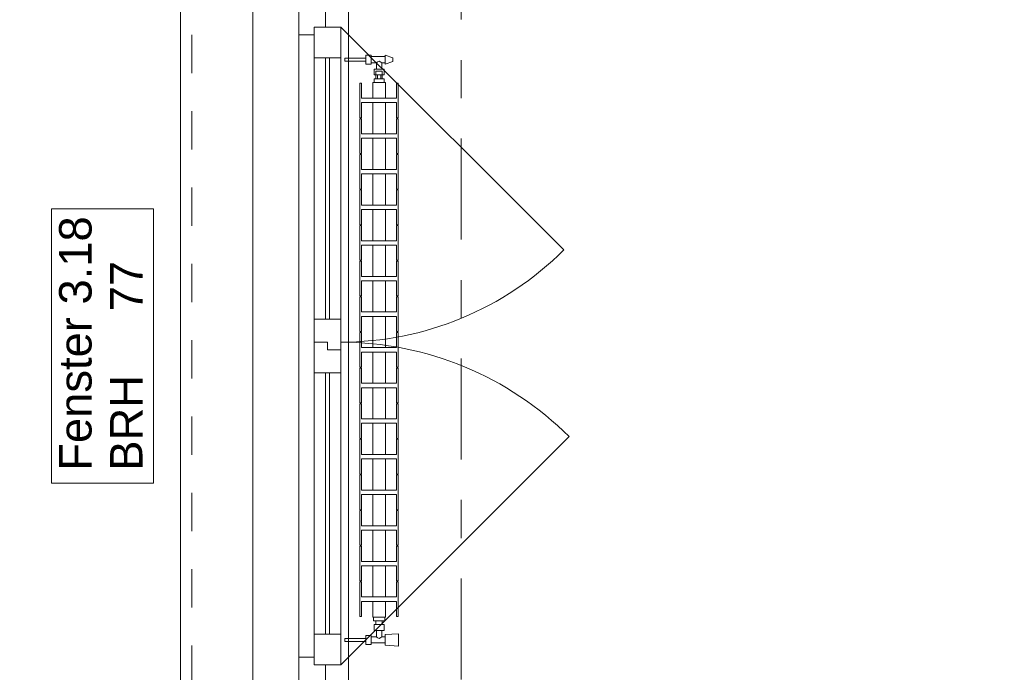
# Model space of a CAD drawing. Header units: metres. Extents: x -4 to 99, y -11 to 17.
# Tile 31 of 256: x -0.63 to 1.95, y 6.15 to 7.85. Entities that reach past the tile are written whole.
import ezdxf

# ---------------------------------------------------------------- set-up
doc = ezdxf.new("R2010")
doc.units = ezdxf.units.M
doc.header["$MEASUREMENT"] = 0
for name, pattern in [('Strichlinie doppelt', [0.546806, 0.264583, -0.105833, 0.070556, -0.105833]), ('Strichlinie eng', [0.115, 0.075, -0.04]), ('Wipeout_Contour', [1, 0, -1])]:
    doc.linetypes.add(name, pattern=pattern)
for name, color, linetype in [('152 - Bemaßung_ Beschriftung.Ausbau', 7, 'Continuous'), ('451 - Universal.Achsen Raster', 7, 'Continuous'), ('603 - Struktur.Bodenplatte_ Decke Roh', 7, 'Continuous'), ('604 - Struktur.Wand Aussen', 7, 'Continuous'), ('650 - Abdeckung.Fußboden Aufbau', 7, 'Continuous'), ('801 - HKLSE.Heizung_ Klima_ Lüftung', 7, 'Continuous')]:
    doc.layers.add(name, color=color, linetype=linetype)
doc.styles.add('ERSTELLTER_STIL_2', font='txt')
doc.dimstyles.new('ERSTELLTER_STIL__1', dxfattribs={"dimtxt": 0.1, "dimasz": 0.0532, "dimexe": 0.18, "dimexo": 0.0625, "dimgap": 0, "dimtad": 1, "dimzin": 0, "dimdsep": 46, "dimtxsty": 'ERSTELLTER_STIL_2', "dimblk": 'ARROWHEAD_2', "dimblk1": 'ARROWHEAD_2', "dimblk2": 'ARROWHEAD_2', "dimcen": 0.09, "dimse1": 1, "dimse2": 1, "dimclrd": 7, "dimclre": 7, "dimclrt": 7, "dimazin": 0, "dimtfac": 1, "dimtdec": 4, "dimtmove": 0, "dimatfit": 3, "dimfxl": 1, "dimtolj": 1, "dimtzin": 0, "dimarcsym": 0})

# ---------------------------------------------------------------- blocks, each defined once
blk = doc.blocks.new('*D360')
at = {"layer": '152 - Bemaßung_ Beschriftung.Ausbau', "color": 7, "linetype": 'Continuous', "lineweight": 5}
for p, q in [((-1.175, 7.895), (-1.175, 13.695)), ((-1.21, 7.9152), (-1.14, 7.8748)), ((-1.1225, 7.895), (-1.2275, 7.895)), ((-1.175, 6.105), (-1.175, 7.895)), ((-1.21, 6.1252), (-1.14, 6.0848)), ((-1.1225, 6.105), (-1.2275, 6.105))]:
    blk.add_line(p, q, dxfattribs=at)
at = {"layer": '152 - Bemaßung_ Beschriftung.Ausbau', "color": 7, "lineweight": 5, "char_height": 0.1, "attachment_point": 7, "rotation": 90, "style": 'ERSTELLTER_STIL_2'}
for s, insert in [('\\A1;{\\pql;\\fArial|b0|i0|c0|p38;1,79}', (-1.195, 6.867)), ('\\A1;{\\pql;\\fArial|b0|i0|c0|p38;2,01}', (-1.055, 6.867))]:
    blk.add_mtext(s, dxfattribs=dict(at, insert=insert))
blk = doc.blocks.new('ARROWHEAD_2')
at = {"color": 0, "linetype": 'Continuous', "lineweight": 0}
for p, q in [((-0.378, -0.655), (0.378, 0.655)), ((0, 0), (-1, 0))]:
    blk.add_line(p, q, dxfattribs=at)
blk = doc.blocks.new('*D366')
at = {"layer": '152 - Bemaßung_ Beschriftung.Ausbau', "color": 7, "linetype": 'Continuous', "lineweight": 5}
for p, q in [((-1.6225, 13.455), (-1.7275, 13.455)), ((-1.71, 13.4752), (-1.64, 13.4348)), ((-1.675, 0.245), (-1.675, 13.455)), ((-1.71, 0.2652), (-1.64, 0.2248)), ((-1.6225, 0.245), (-1.7275, 0.245)), ((-1.675, 0.005), (-1.675, 0.245))]:
    blk.add_line(p, q, dxfattribs=at)
at = {"layer": '152 - Bemaßung_ Beschriftung.Ausbau', "color": 7, "lineweight": 5, "insert": (-1.695, 6.679), "char_height": 0.1, "attachment_point": 7, "rotation": 90, "style": 'ERSTELLTER_STIL_2'}
blk.add_mtext('\\A1;{\\pql;\\fArial|b0|i0|c0|p38;13,21}', dxfattribs=at)
blk = doc.blocks.new('*D375')
at = {"layer": '152 - Bemaßung_ Beschriftung.Ausbau', "color": 7, "linetype": 'Continuous', "lineweight": 5}
for p, q in [((-2.21, 8.1202), (-2.14, 8.0798)), ((-2.1225, 8.1), (-2.2275, 8.1)), ((-2.175, 6), (-2.175, 8.1)), ((-2.21, 6.0202), (-2.14, 5.9798)), ((-2.1225, 6), (-2.2275, 6))]:
    blk.add_line(p, q, dxfattribs=at)
at = {"layer": '152 - Bemaßung_ Beschriftung.Ausbau', "color": 7, "lineweight": 5, "insert": (-2.195, 6.917), "char_height": 0.1, "attachment_point": 7, "rotation": 90, "style": 'ERSTELLTER_STIL_2'}
blk.add_mtext('\\A1;{\\pql;\\fArial|b0|i0|c0|p38;2,10}', dxfattribs=at)
blk = doc.blocks.new('*D382')
at = {"layer": '152 - Bemaßung_ Beschriftung.Ausbau', "color": 7, "linetype": 'Continuous', "lineweight": 5}
for p, q in [((-2.64, 13.8248), (-2.71, 13.8652)), ((-2.675, 13.845), (-2.675, 13.8792)), ((-2.6225, 13.845), (-2.7275, 13.845)), ((-2.675, -0.145), (-2.675, 13.845)), ((-2.71, -0.1248), (-2.64, -0.1652)), ((-2.6225, -0.145), (-2.7275, -0.145)), ((-2.675, -0.1792), (-2.675, -0.145))]:
    blk.add_line(p, q, dxfattribs=at)
at = {"layer": '152 - Bemaßung_ Beschriftung.Ausbau', "color": 7, "lineweight": 5, "insert": (-2.695, 6.679), "char_height": 0.1, "attachment_point": 7, "rotation": 90, "style": 'ERSTELLTER_STIL_2'}
blk.add_mtext('\\A1;{\\pql;\\fArial|b0|i0|c0|p38;13,99}', dxfattribs=at)

msp = doc.modelspace()

# ---------------------------------------------------------------- linework, layer by layer
at = {"layer": '451 - Universal.Achsen Raster', "color": 160, "linetype": 'Strichlinie doppelt', "lineweight": 9, "true_color": 0x3232ff}
msp.add_line((0.53, -10.585), (0.53, 16.355), dxfattribs=at)
at = {"layer": '603 - Struktur.Bodenplatte_ Decke Roh', "color": 7, "linetype": 'Continuous', "lineweight": 18, "flags": 128}
msp.add_lwpolyline([(47.48, 13.695), (14.78, 13.695), (14.78, 13), (14.84, 13), (14.84, 8.585), (13.03, 8.585), (13.03, 8.725), (11.41, 8.725), (11.41, 13), (11.48, 13), (11.48, 13.695), (-0.015, 13.695), (-0.015, 0.005)], dxfattribs=at)
at = {"layer": '604 - Struktur.Wand Aussen', "color": 7, "linetype": 'Continuous', "lineweight": 9}
msp.add_line((-0.205, 6.105), (-0.205, 7.895), dxfattribs=at)
at = {"layer": '604 - Struktur.Wand Aussen', "color": 7, "linetype": 'Continuous', "lineweight": 13}
for p, q in [((0.105, 7.895), (0.105, 7.815)), ((0.175, 7.835), (0.175, 7.895)), ((0.145, 7.815), (0.145, 7.835)), ((0.145, 7.835), (0.175, 7.835)), ((0.215, 7.835), (0.145, 7.835)), ((0.145, 7.835), (0.145, 7.755)), ((0.105, 7.815), (0.105, 6.185)), ((0.105, 7.815), (0.145, 7.815)), ((0.145, 7.755), (0.145, 7.07)), ((0.175, 7.755), (0.175, 7.07)), ((0.185, 7.07), (0.185, 7.755)), ((0.215, 7.07), (0.145, 7.07)), ((0.145, 7.07), (0.145, 7.01)), ((0.215, 6.99), (0.215, 7.07)), ((0.18, 7.01), (0.145, 7.01)), ((0.145, 7.01), (0.145, 6.93)), ((0.145, 7.01), (0.18, 7.01)), ((0.18, 6.99), (0.18, 7.01)), ((0.18, 7.01), (0.18, 6.99)), ((0.215, 6.99), (0.18, 6.99)), ((0.18, 6.99), (0.215, 6.99)), ((0.215, 6.93), (0.215, 6.99)), ((0.145, 6.93), (0.145, 6.245)), ((0.145, 6.93), (0.215, 6.93)), ((0.175, 6.93), (0.175, 6.245)), ((0.185, 6.245), (0.185, 6.93)), ((0.145, 6.245), (0.145, 6.165)), ((0.145, 6.185), (0.105, 6.185)), ((0.105, 6.185), (0.105, 6.105)), ((0.145, 6.165), (0.145, 6.185)), ((0.175, 6.165), (0.145, 6.165)), ((0.145, 6.165), (0.215, 6.165)), ((0.175, 6.105), (0.175, 6.165))]:
    msp.add_line(p, q, dxfattribs=at)
at = {"layer": '604 - Struktur.Wand Aussen', "color": 7, "linetype": 'Strichlinie eng', "lineweight": 9}
msp.add_line((-0.175, 6.115), (-0.175, 7.885), dxfattribs=at)
at = {"layer": '604 - Struktur.Wand Aussen', "color": 7, "linetype": 'Continuous', "lineweight": 9, "flags": 128}
msp.add_lwpolyline([(-0.275, 6.6406), (-0.275, 7.3594), (-0.4086, 7.3594), (-0.5421, 7.3594), (-0.5421, 6.6406), (-0.4086, 6.6406)], close=True, dxfattribs=at)
at = {"layer": '650 - Abdeckung.Fußboden Aufbau', "color": 7, "linetype": 'Continuous', "lineweight": 13, "flags": 128}
msp.add_lwpolyline([(0.235, 8.51), (0.69, 8.51), (0.69, 8.09), (0.235, 8.09), (0.235, 6.01), (0.69, 6.01), (0.69, 5.19), (0.285, 5.19), (0.285, 0.71), (0.69, 0.71), (0.69, 0.255), (3.97, 0.255), (3.97, 0.71), (4.29, 0.71), (4.29, 0.255), (7.57, 0.255), (7.57, 0.71), (7.665, 0.71), (7.665, 5.19), (7.57, 5.19), (7.57, 6.01), (7.66, 6.01), (7.66, 6.5), (7.81, 6.5)], dxfattribs=at)

# ---------------------------------------------------------------- texts
at = {"layer": '604 - Struktur.Wand Aussen', "color": 7, "lineweight": 9, "char_height": 0.085, "rotation": 90, "style": 'ERSTELLTER_STIL_2'}
for s, insert, attachment_point in [('\\A1;{\\pql;\\pt0,0.05;\\fArial|b0|i0|c0|p38;77\\fArial|b0|i0|c0|p38;\\A1{\\H.66x;\\S^  ;}\\fArial|b0|i0|c0|p38;\\fArial|b0|i0|c0|p38;\\A1{\\H.66x;\\S^  ;}}', (-0.3891, 7.0909), 1), ('\\A1;{\\pql;\\pt0;\\fArial|b0|i0|c0|p38;Fenster 3.18}', (-0.4363, 6.6732), 7), ('\\A1;{\\pql;\\pt0;\\fArial|b0|i0|c0|p38;}', (-0.4086, 7.2199), 1), ('\\A1;{\\pql;\\pt0;\\fArial|b0|i0|c0|p38;BRH}', (-0.3891, 6.6732), 1)]:
    msp.add_mtext(s, dxfattribs=dict(at, insert=insert, attachment_point=attachment_point))

# ---------------------------------------------------------------- dimensions: what is measured, and where the dimension line sits
at = {"layer": '152 - Bemaßung_ Beschriftung.Ausbau', "color": 7, "linetype": 'Continuous', "lineweight": 5}
for base, p1, p2, picture, middle in [((-2.675, 13.845), (-0.165, -0.145), (-0.165, 13.845), '*D382', (-2.745, 6.847)), ((-1.175, 7.895), (0.105, 6.105), (0.105, 7.895), '*D360', (-1.245, 6.9969))]:
    dim = msp.add_linear_dim(base=base, p1=p1, p2=p2, angle=90, dimstyle='ERSTELLTER_STIL__1', dxfattribs=at)
    dim.commit()
    dim.dimension.update_dxf_attribs({"geometry": picture, "text_midpoint": middle, "dimtype": 160, "text_rotation": 90})

# ---------------------------------------------------------------- next in the draw order: wipeouts: each hides what was drawn before it
at = {"color": 254, "linetype": 'Wipeout_Contour', "lineweight": 0, "ltscale": 1709.785695}
msp.add_wipeout([(0.2983, 6.29), (0.3317, 6.29), (0.3317, 6.3308), (0.3608, 6.3308), (0.3608, 6.2911), (0.365, 6.2911), (0.365, 6.3821), (0.3608, 6.3821), (0.3608, 6.3425), (0.3317, 6.3425), (0.3317, 6.4241), (0.3608, 6.4241), (0.3608, 6.3845), (0.365, 6.3845), (0.365, 6.4755), (0.3608, 6.4755), (0.3608, 6.4358), (0.3317, 6.4358), (0.3317, 6.5175), (0.3608, 6.5175), (0.3608, 6.4778), (0.365, 6.4778), (0.365, 6.5688), (0.3608, 6.5688), (0.3608, 6.5291), (0.3317, 6.5291), (0.3317, 6.6108), (0.3608, 6.6108), (0.3608, 6.5711), (0.365, 6.5711), (0.365, 6.6621), (0.3608, 6.6621), (0.3608, 6.6225), (0.3317, 6.6225), (0.3317, 6.7041), (0.3608, 6.7041), (0.3608, 6.6645), (0.365, 6.6645), (0.365, 6.7555), (0.3608, 6.7555), (0.3608, 6.7158), (0.3317, 6.7158), (0.3317, 6.7975), (0.3608, 6.7975), (0.3608, 6.7578), (0.365, 6.7578), (0.365, 6.8488), (0.3608, 6.8488), (0.3608, 6.8091), (0.3317, 6.8091), (0.3317, 6.8908), (0.3608, 6.8908), (0.3608, 6.8511), (0.365, 6.8511), (0.365, 6.9421), (0.3608, 6.9421), (0.3608, 6.9025), (0.3317, 6.9025), (0.3317, 6.9841), (0.3608, 6.9841), (0.3608, 6.9445), (0.365, 6.9445), (0.365, 7.0355), (0.3608, 7.0355), (0.3608, 6.9958), (0.3317, 6.9958), (0.3317, 7.0775), (0.3608, 7.0775), (0.3608, 7.0378), (0.365, 7.0378), (0.365, 7.1288), (0.3608, 7.1288), (0.3608, 7.0891), (0.3317, 7.0891), (0.3317, 7.1708), (0.3608, 7.1708), (0.3608, 7.1311), (0.365, 7.1311), (0.365, 7.2221), (0.3608, 7.2221), (0.3608, 7.1825), (0.3317, 7.1825), (0.3317, 7.2641), (0.3608, 7.2641), (0.3608, 7.2245), (0.365, 7.2245), (0.365, 7.3155), (0.3608, 7.3155), (0.3608, 7.2758), (0.3317, 7.2758), (0.3317, 7.3575), (0.3608, 7.3575), (0.3608, 7.3178), (0.365, 7.3178), (0.365, 7.4088), (0.3608, 7.4088), (0.3608, 7.3691), (0.3317, 7.3691), (0.3317, 7.4508), (0.3608, 7.4508), (0.3608, 7.4111), (0.365, 7.4111), (0.365, 7.5021), (0.3608, 7.5021), (0.3608, 7.4625), (0.3317, 7.4625), (0.3317, 7.5441), (0.3608, 7.5441), (0.3608, 7.5045), (0.365, 7.5045), (0.365, 7.5955), (0.3608, 7.5955), (0.3608, 7.5558), (0.3317, 7.5558), (0.3317, 7.6375), (0.3608, 7.6375), (0.3608, 7.5978), (0.365, 7.5978), (0.365, 7.6888), (0.3608, 7.6888), (0.3608, 7.6491), (0.3317, 7.6491), (0.3317, 7.69), (0.2983, 7.69), (0.2983, 7.6491), (0.2692, 7.6491), (0.2692, 7.6888), (0.265, 7.6888), (0.265, 7.5978), (0.2692, 7.5978), (0.2692, 7.6375), (0.2983, 7.6375), (0.2983, 7.5558), (0.2692, 7.5558), (0.2692, 7.5955), (0.265, 7.5955), (0.265, 7.5045), (0.2692, 7.5045), (0.2692, 7.5441), (0.2983, 7.5441), (0.2983, 7.4625), (0.2692, 7.4625), (0.2692, 7.5021), (0.265, 7.5021), (0.265, 7.4111), (0.2692, 7.4111), (0.2692, 7.4508), (0.2983, 7.4508), (0.2983, 7.3691), (0.2692, 7.3691), (0.2692, 7.4088), (0.265, 7.4088), (0.265, 7.3178), (0.2692, 7.3178), (0.2692, 7.3575), (0.2983, 7.3575), (0.2983, 7.2758), (0.2692, 7.2758), (0.2692, 7.3155), (0.265, 7.3155), (0.265, 7.2245), (0.2692, 7.2245), (0.2692, 7.2641), (0.2983, 7.2641), (0.2983, 7.1825), (0.2692, 7.1825), (0.2692, 7.2221), (0.265, 7.2221), (0.265, 7.1311), (0.2692, 7.1311), (0.2692, 7.1708), (0.2983, 7.1708), (0.2983, 7.0891), (0.2692, 7.0891), (0.2692, 7.1288), (0.265, 7.1288), (0.265, 7.0378), (0.2692, 7.0378), (0.2692, 7.0775), (0.2983, 7.0775), (0.2983, 6.9958), (0.2692, 6.9958), (0.2692, 7.0355), (0.265, 7.0355), (0.265, 6.9445), (0.2692, 6.9445), (0.2692, 6.9841), (0.2983, 6.9841), (0.2983, 6.9025), (0.2692, 6.9025), (0.2692, 6.9421), (0.265, 6.9421), (0.265, 6.8511), (0.2692, 6.8511), (0.2692, 6.8908), (0.2983, 6.8908), (0.2983, 6.8091), (0.2692, 6.8091), (0.2692, 6.8488), (0.265, 6.8488), (0.265, 6.7578), (0.2692, 6.7578), (0.2692, 6.7975), (0.2983, 6.7975), (0.2983, 6.7158), (0.2692, 6.7158), (0.2692, 6.7555), (0.265, 6.7555), (0.265, 6.6645), (0.2692, 6.6645), (0.2692, 6.7041), (0.2983, 6.7041), (0.2983, 6.6225), (0.2692, 6.6225), (0.2692, 6.6621), (0.265, 6.6621), (0.265, 6.5711), (0.2692, 6.5711), (0.2692, 6.6108), (0.2983, 6.6108), (0.2983, 6.5291), (0.2692, 6.5291), (0.2692, 6.5688), (0.265, 6.5688), (0.265, 6.4778), (0.2692, 6.4778), (0.2692, 6.5175), (0.2983, 6.5175), (0.2983, 6.4358), (0.2692, 6.4358), (0.2692, 6.4755), (0.265, 6.4755), (0.265, 6.3845), (0.2692, 6.3845), (0.2692, 6.4241), (0.2983, 6.4241), (0.2983, 6.3425), (0.2692, 6.3425), (0.2692, 6.3821), (0.265, 6.3821), (0.265, 6.2911), (0.2692, 6.2911), (0.2692, 6.3308), (0.2983, 6.3308)], dxfattribs=at).dxf.layer = '801 - HKLSE.Heizung_ Klima_ Lüftung'

# ---------------------------------------------------------------- next in the draw order: linework, layer by layer
at = {"layer": '604 - Struktur.Wand Aussen', "color": 7, "linetype": 'Continuous', "lineweight": 9}
for centre, radius, start, end in [((0.215, 7.835), 0.825, 270, 315), ((0.215, 6.165), 0.845, 45, 90)]:
    msp.add_arc(centre, radius, start, end, dxfattribs=at)
at = {"layer": '801 - HKLSE.Heizung_ Klima_ Lüftung', "color": 7, "linetype": 'Continuous', "lineweight": 5}
for p, q in [((0.365, 7.5978), (0.365, 7.6888)), ((0.365, 7.5978), (0.365, 7.6888)), ((0.3608, 7.6491), (0.2692, 7.6491)), ((0.2692, 7.5978), (0.2692, 7.6375)), ((0.2692, 7.6375), (0.3608, 7.6375)), ((0.2983, 7.5558), (0.2983, 7.6375)), ((0.3317, 7.5558), (0.3317, 7.6375)), ((0.3608, 7.6375), (0.3608, 7.5978)), ((0.265, 7.5978), (0.2692, 7.5978)), ((0.265, 7.5978), (0.2692, 7.5978)), ((0.2692, 7.5955), (0.265, 7.5955)), ((0.2692, 7.5955), (0.265, 7.5955)), ((0.265, 7.5955), (0.265, 7.5045)), ((0.2692, 7.5558), (0.2692, 7.5955)), ((0.3608, 7.5978), (0.365, 7.5978)), ((0.3608, 7.5978), (0.365, 7.5978)), ((0.365, 7.5955), (0.3608, 7.5955)), ((0.365, 7.5955), (0.3608, 7.5955)), ((0.3608, 7.5955), (0.3608, 7.5558)), ((0.365, 7.5045), (0.365, 7.5955)), ((0.365, 7.5045), (0.365, 7.5955)), ((0.3608, 7.5558), (0.2692, 7.5558)), ((0.2692, 7.5045), (0.2692, 7.5441)), ((0.2692, 7.5441), (0.3608, 7.5441)), ((0.2983, 7.4625), (0.2983, 7.5441)), ((0.3317, 7.4625), (0.3317, 7.5441)), ((0.3608, 7.5441), (0.3608, 7.5045)), ((0.265, 7.5045), (0.2692, 7.5045)), ((0.265, 7.5045), (0.2692, 7.5045)), ((0.2692, 7.5021), (0.265, 7.5021)), ((0.265, 7.5021), (0.265, 7.4111)), ((0.2692, 7.4625), (0.2692, 7.5021)), ((0.3608, 7.5045), (0.365, 7.5045)), ((0.3608, 7.5045), (0.365, 7.5045)), ((0.365, 7.5021), (0.3608, 7.5021)), ((0.3608, 7.5021), (0.3608, 7.4625)), ((0.365, 7.4111), (0.365, 7.5021)), ((0.365, 7.4111), (0.365, 7.5021)), ((0.3608, 7.4625), (0.2692, 7.4625)), ((0.2692, 7.4111), (0.2692, 7.4508)), ((0.2692, 7.4508), (0.3608, 7.4508)), ((0.2983, 7.3691), (0.2983, 7.4508)), ((0.3317, 7.3691), (0.3317, 7.4508)), ((0.3608, 7.4508), (0.3608, 7.4111)), ((0.265, 7.4111), (0.2692, 7.4111)), ((0.265, 7.4111), (0.2692, 7.4111)), ((0.2692, 7.4088), (0.265, 7.4088)), ((0.2692, 7.4088), (0.265, 7.4088)), ((0.265, 7.4088), (0.265, 7.3178)), ((0.2692, 7.3691), (0.2692, 7.4088)), ((0.3608, 7.4111), (0.365, 7.4111)), ((0.3608, 7.4111), (0.365, 7.4111)), ((0.365, 7.4088), (0.3608, 7.4088)), ((0.365, 7.4088), (0.3608, 7.4088)), ((0.3608, 7.4088), (0.3608, 7.3691)), ((0.365, 7.3178), (0.365, 7.4088)), ((0.365, 7.3178), (0.365, 7.4088)), ((0.3608, 7.3691), (0.2692, 7.3691)), ((0.2692, 7.3178), (0.2692, 7.3575)), ((0.2692, 7.3575), (0.3608, 7.3575)), ((0.2983, 7.2758), (0.2983, 7.3575)), ((0.3317, 7.2758), (0.3317, 7.3575)), ((0.3608, 7.3575), (0.3608, 7.3178)), ((0.265, 7.3178), (0.2692, 7.3178)), ((0.2692, 7.3155), (0.265, 7.3155)), ((0.265, 7.3155), (0.265, 7.2245)), ((0.2692, 7.2758), (0.2692, 7.3155)), ((0.3608, 7.3178), (0.365, 7.3178)), ((0.365, 7.3155), (0.3608, 7.3155)), ((0.3608, 7.3155), (0.3608, 7.2758)), ((0.365, 7.2245), (0.365, 7.3155)), ((0.365, 7.2245), (0.365, 7.3155)), ((0.3608, 7.2758), (0.2692, 7.2758)), ((0.2692, 7.2245), (0.2692, 7.2641)), ((0.2692, 7.2641), (0.3608, 7.2641)), ((0.2983, 7.1825), (0.2983, 7.2641)), ((0.3317, 7.1825), (0.3317, 7.2641)), ((0.3608, 7.2641), (0.3608, 7.2245)), ((0.265, 7.2245), (0.2692, 7.2245)), ((0.2692, 7.2221), (0.265, 7.2221)), ((0.265, 7.2221), (0.265, 7.1311)), ((0.2692, 7.1825), (0.2692, 7.2221)), ((0.3608, 7.2245), (0.365, 7.2245)), ((0.365, 7.2221), (0.3608, 7.2221)), ((0.3608, 7.2221), (0.3608, 7.1825)), ((0.365, 7.1311), (0.365, 7.2221)), ((0.365, 7.1311), (0.365, 7.2221)), ((0.3608, 7.1825), (0.2692, 7.1825)), ((0.2692, 7.1311), (0.2692, 7.1708)), ((0.2692, 7.1708), (0.3608, 7.1708)), ((0.2983, 7.0891), (0.2983, 7.1708)), ((0.3317, 7.0891), (0.3317, 7.1708)), ((0.3608, 7.1708), (0.3608, 7.1311)), ((0.265, 7.1311), (0.2692, 7.1311)), ((0.265, 7.1311), (0.2692, 7.1311)), ((0.2692, 7.1288), (0.265, 7.1288)), ((0.2692, 7.1288), (0.265, 7.1288)), ((0.265, 7.1288), (0.265, 7.0378)), ((0.2692, 7.0891), (0.2692, 7.1288)), ((0.3608, 7.1311), (0.365, 7.1311)), ((0.3608, 7.1311), (0.365, 7.1311)), ((0.365, 7.1288), (0.3608, 7.1288)), ((0.365, 7.1288), (0.3608, 7.1288)), ((0.3608, 7.1288), (0.3608, 7.0891)), ((0.365, 7.0378), (0.365, 7.1288)), ((0.365, 7.0378), (0.365, 7.1288)), ((0.3608, 7.0891), (0.2692, 7.0891)), ((0.2692, 7.0378), (0.2692, 7.0775)), ((0.2692, 7.0775), (0.3608, 7.0775)), ((0.2983, 6.9958), (0.2983, 7.0775)), ((0.3317, 6.9958), (0.3317, 7.0775)), ((0.3608, 7.0775), (0.3608, 7.0378)), ((0.265, 7.0378), (0.2692, 7.0378)), ((0.3608, 7.0378), (0.365, 7.0378)), ((0.2692, 7.0355), (0.265, 7.0355)), ((0.2692, 7.0355), (0.265, 7.0355)), ((0.265, 7.0355), (0.265, 6.9445)), ((0.2692, 6.9958), (0.2692, 7.0355)), ((0.365, 7.0355), (0.3608, 7.0355)), ((0.365, 7.0355), (0.3608, 7.0355)), ((0.3608, 7.0355), (0.3608, 6.9958)), ((0.365, 6.9445), (0.365, 7.0355)), ((0.365, 6.9445), (0.365, 7.0355)), ((0.3608, 6.9958), (0.2692, 6.9958)), ((0.2692, 6.9445), (0.2692, 6.9841)), ((0.2692, 6.9841), (0.3608, 6.9841)), ((0.2983, 6.9025), (0.2983, 6.9841)), ((0.3317, 6.9025), (0.3317, 6.9841)), ((0.3608, 6.9841), (0.3608, 6.9445)), ((0.265, 6.9445), (0.2692, 6.9445)), ((0.2692, 6.9421), (0.265, 6.9421)), ((0.265, 6.9421), (0.265, 6.8511)), ((0.2692, 6.9025), (0.2692, 6.9421)), ((0.3608, 6.9445), (0.365, 6.9445)), ((0.365, 6.9421), (0.3608, 6.9421)), ((0.3608, 6.9421), (0.3608, 6.9025)), ((0.365, 6.8511), (0.365, 6.9421)), ((0.365, 6.8511), (0.365, 6.9421)), ((0.3608, 6.9025), (0.2692, 6.9025)), ((0.2692, 6.8511), (0.2692, 6.8908)), ((0.2692, 6.8908), (0.3608, 6.8908)), ((0.2983, 6.8091), (0.2983, 6.8908)), ((0.3317, 6.8091), (0.3317, 6.8908)), ((0.3608, 6.8908), (0.3608, 6.8511)), ((0.265, 6.8511), (0.2692, 6.8511)), ((0.265, 6.8511), (0.2692, 6.8511)), ((0.2692, 6.8488), (0.265, 6.8488)), ((0.265, 6.8488), (0.265, 6.7578)), ((0.2692, 6.8091), (0.2692, 6.8488)), ((0.3608, 6.8511), (0.365, 6.8511)), ((0.3608, 6.8511), (0.365, 6.8511)), ((0.365, 6.8488), (0.3608, 6.8488)), ((0.3608, 6.8488), (0.3608, 6.8091)), ((0.365, 6.7578), (0.365, 6.8488)), ((0.365, 6.7578), (0.365, 6.8488)), ((0.3608, 6.8091), (0.2692, 6.8091)), ((0.2692, 6.7578), (0.2692, 6.7975)), ((0.2692, 6.7975), (0.3608, 6.7975)), ((0.2983, 6.7158), (0.2983, 6.7975)), ((0.3317, 6.7158), (0.3317, 6.7975)), ((0.3608, 6.7975), (0.3608, 6.7578)), ((0.265, 6.7578), (0.2692, 6.7578)), ((0.2692, 6.7555), (0.265, 6.7555)), ((0.2692, 6.7555), (0.265, 6.7555)), ((0.265, 6.7555), (0.265, 6.6645)), ((0.2692, 6.7158), (0.2692, 6.7555)), ((0.3608, 6.7578), (0.365, 6.7578)), ((0.365, 6.7555), (0.3608, 6.7555)), ((0.365, 6.7555), (0.3608, 6.7555)), ((0.3608, 6.7555), (0.3608, 6.7158)), ((0.365, 6.6645), (0.365, 6.7555)), ((0.365, 6.6645), (0.365, 6.7555)), ((0.3608, 6.7158), (0.2692, 6.7158)), ((0.2692, 6.6645), (0.2692, 6.7041)), ((0.2692, 6.7041), (0.3608, 6.7041)), ((0.2983, 6.6225), (0.2983, 6.7041)), ((0.3317, 6.6225), (0.3317, 6.7041)), ((0.3608, 6.7041), (0.3608, 6.6645)), ((0.265, 6.6645), (0.2692, 6.6645)), ((0.265, 6.6645), (0.2692, 6.6645)), ((0.2692, 6.6621), (0.265, 6.6621)), ((0.265, 6.6621), (0.265, 6.5711)), ((0.2692, 6.6225), (0.2692, 6.6621)), ((0.3608, 6.6645), (0.365, 6.6645)), ((0.3608, 6.6645), (0.365, 6.6645)), ((0.365, 6.6621), (0.3608, 6.6621)), ((0.3608, 6.6621), (0.3608, 6.6225)), ((0.365, 6.5711), (0.365, 6.6621)), ((0.365, 6.5711), (0.365, 6.6621)), ((0.3608, 6.6225), (0.2692, 6.6225)), ((0.2692, 6.5711), (0.2692, 6.6108)), ((0.2692, 6.6108), (0.3608, 6.6108)), ((0.2983, 6.5291), (0.2983, 6.6108)), ((0.3317, 6.5291), (0.3317, 6.6108)), ((0.3608, 6.6108), (0.3608, 6.5711)), ((0.265, 6.5711), (0.2692, 6.5711)), ((0.2692, 6.5688), (0.265, 6.5688)), ((0.2692, 6.5688), (0.265, 6.5688)), ((0.265, 6.5688), (0.265, 6.4778)), ((0.2692, 6.5291), (0.2692, 6.5688)), ((0.3608, 6.5711), (0.365, 6.5711)), ((0.365, 6.5688), (0.3608, 6.5688)), ((0.365, 6.5688), (0.3608, 6.5688)), ((0.3608, 6.5688), (0.3608, 6.5291)), ((0.365, 6.4778), (0.365, 6.5688)), ((0.365, 6.4778), (0.365, 6.5688)), ((0.3608, 6.5291), (0.2692, 6.5291)), ((0.2692, 6.4778), (0.2692, 6.5175)), ((0.2692, 6.5175), (0.3608, 6.5175)), ((0.2983, 6.4358), (0.2983, 6.5175)), ((0.3317, 6.4358), (0.3317, 6.5175)), ((0.3608, 6.5175), (0.3608, 6.4778)), ((0.265, 6.4778), (0.2692, 6.4778)), ((0.2692, 6.4755), (0.265, 6.4755)), ((0.2692, 6.4755), (0.265, 6.4755)), ((0.265, 6.4755), (0.265, 6.3845)), ((0.2692, 6.4358), (0.2692, 6.4755)), ((0.3608, 6.4778), (0.365, 6.4778)), ((0.365, 6.4755), (0.3608, 6.4755)), ((0.365, 6.4755), (0.3608, 6.4755)), ((0.3608, 6.4755), (0.3608, 6.4358)), ((0.365, 6.3845), (0.365, 6.4755)), ((0.365, 6.3845), (0.365, 6.4755)), ((0.3608, 6.4358), (0.2692, 6.4358)), ((0.2692, 6.3845), (0.2692, 6.4241)), ((0.2692, 6.4241), (0.3608, 6.4241)), ((0.2983, 6.3425), (0.2983, 6.4241)), ((0.3317, 6.3425), (0.3317, 6.4241)), ((0.3608, 6.4241), (0.3608, 6.3845)), ((0.265, 6.3845), (0.2692, 6.3845)), ((0.265, 6.3845), (0.2692, 6.3845)), ((0.2692, 6.3821), (0.265, 6.3821)), ((0.2692, 6.3425), (0.2692, 6.3821)), ((0.3608, 6.3845), (0.365, 6.3845)), ((0.3608, 6.3845), (0.365, 6.3845)), ((0.365, 6.3821), (0.3608, 6.3821)), ((0.3608, 6.3821), (0.3608, 6.3425)), ((0.3608, 6.3425), (0.2692, 6.3425)), ((0.2692, 6.3308), (0.3608, 6.3308))]:
    msp.add_line(p, q, dxfattribs=at)

# ---------------------------------------------------------------- next in the draw order: wipeouts: each hides what was drawn before it
at = {"color": 254, "linetype": 'Wipeout_Contour', "lineweight": 0, "ltscale": 249.925425}
msp.add_wipeout([(0.328, 7.69), (0.328, 7.7), (0.323, 7.7), (0.323, 7.71), (0.328, 7.71), (0.328, 7.725), (0.322, 7.725), (0.322, 7.742), (0.331, 7.742), (0.331, 7.738), (0.351, 7.745), (0.351, 7.755), (0.331, 7.762), (0.331, 7.758), (0.294, 7.758), (0.294, 7.762), (0.28, 7.762), (0.28, 7.754), (0.225, 7.754), (0.225, 7.746), (0.28, 7.746), (0.28, 7.738), (0.294, 7.738), (0.294, 7.742), (0.308, 7.742), (0.308, 7.725), (0.302, 7.725), (0.302, 7.71), (0.307, 7.71), (0.307, 7.7), (0.302, 7.7), (0.302, 7.69)], dxfattribs=at).dxf.layer = '801 - HKLSE.Heizung_ Klima_ Lüftung'
at = {"color": 254, "linetype": 'Wipeout_Contour', "lineweight": 0, "ltscale": 198.760878}
msp.add_wipeout([(0.3297, 6.29), (0.3003, 6.29), (0.3003, 6.28), (0.307, 6.28), (0.307, 6.27), (0.302, 6.27), (0.302, 6.255), (0.308, 6.255), (0.308, 6.238), (0.294, 6.238), (0.294, 6.242), (0.28, 6.242), (0.28, 6.234), (0.225, 6.234), (0.225, 6.226), (0.28, 6.226), (0.28, 6.218), (0.294, 6.218), (0.294, 6.222), (0.331, 6.222), (0.331, 6.216), (0.366, 6.214), (0.366, 6.246), (0.331, 6.244), (0.331, 6.238), (0.322, 6.238), (0.322, 6.255), (0.328, 6.255), (0.328, 6.27), (0.323, 6.27), (0.323, 6.28), (0.3297, 6.28)], dxfattribs=at).dxf.layer = '801 - HKLSE.Heizung_ Klima_ Lüftung'

# ---------------------------------------------------------------- next in the draw order: linework, layer by layer
at = {"layer": '604 - Struktur.Wand Aussen', "color": 7, "linetype": 'Continuous', "lineweight": 9}
for p, q in [((0.235, 6.115), (0.235, 7.885)), ((0.215, 7.835), (0.7984, 7.2516)), ((0.215, 6.165), (0.8125, 6.7625))]:
    msp.add_line(p, q, dxfattribs=at)
at = {"layer": '604 - Struktur.Wand Aussen', "color": 7, "linetype": 'Continuous', "lineweight": 13}
for p, q in [((0.215, 7.755), (0.215, 7.835)), ((0.145, 7.755), (0.215, 7.755)), ((0.215, 7.07), (0.215, 7.755)), ((0.215, 6.245), (0.215, 6.93)), ((0.215, 6.245), (0.145, 6.245)), ((0.215, 6.165), (0.215, 6.245))]:
    msp.add_line(p, q, dxfattribs=at)
at = {"layer": '801 - HKLSE.Heizung_ Klima_ Lüftung', "color": 7, "linetype": 'Continuous', "lineweight": 5}
for p, q in [((0.28, 7.756), (0.28, 7.762)), ((0.28, 7.762), (0.294, 7.762)), ((0.294, 7.756), (0.294, 7.762)), ((0.294, 7.758), (0.331, 7.758)), ((0.331, 7.7585), (0.331, 7.762)), ((0.331, 7.762), (0.351, 7.755)), ((0.331, 7.75), (0.331, 7.7585)), ((0.225, 7.7528), (0.225, 7.754)), ((0.225, 7.754), (0.28, 7.754)), ((0.225, 7.75), (0.225, 7.7528)), ((0.225, 7.7472), (0.225, 7.75)), ((0.225, 7.746), (0.225, 7.7472)), ((0.225, 7.746), (0.28, 7.746)), ((0.28, 7.744), (0.28, 7.756)), ((0.28, 7.7528), (0.28, 7.754)), ((0.28, 7.75), (0.28, 7.7528)), ((0.28, 7.7472), (0.28, 7.75)), ((0.28, 7.746), (0.28, 7.7472)), ((0.28, 7.738), (0.28, 7.744)), ((0.28, 7.738), (0.294, 7.738)), ((0.294, 7.744), (0.294, 7.756)), ((0.294, 7.738), (0.294, 7.744)), ((0.294, 7.742), (0.308, 7.742)), ((0.308, 7.742), (0.3101, 7.7437)), ((0.308, 7.742), (0.308, 7.725)), ((0.3101, 7.7437), (0.3111, 7.7442)), ((0.3121, 7.7447), (0.315, 7.7461)), ((0.315, 7.7461), (0.3179, 7.7447)), ((0.3189, 7.7442), (0.3199, 7.7437)), ((0.3199, 7.7437), (0.322, 7.742)), ((0.322, 7.742), (0.331, 7.742)), ((0.322, 7.742), (0.322, 7.725)), ((0.331, 7.7415), (0.331, 7.75)), ((0.331, 7.738), (0.351, 7.745)), ((0.331, 7.738), (0.331, 7.7415)), ((0.351, 7.7535), (0.351, 7.755)), ((0.351, 7.75), (0.351, 7.7535)), ((0.351, 7.7464), (0.351, 7.75)), ((0.351, 7.745), (0.351, 7.7464)), ((0.302, 7.725), (0.3085, 7.725)), ((0.302, 7.725), (0.302, 7.71)), ((0.307, 7.71), (0.302, 7.71)), ((0.302, 7.71), (0.3085, 7.71)), ((0.307, 7.72), (0.3093, 7.72)), ((0.307, 7.71), (0.307, 7.72)), ((0.307, 7.71), (0.3093, 7.71)), ((0.307, 7.71), (0.3093, 7.71)), ((0.307, 7.71), (0.307, 7.7)), ((0.3085, 7.725), (0.3215, 7.725)), ((0.3085, 7.71), (0.3107, 7.71)), ((0.3093, 7.72), (0.315, 7.72)), ((0.3093, 7.71), (0.315, 7.71)), ((0.3093, 7.71), (0.3107, 7.71)), ((0.3107, 7.71), (0.315, 7.71)), ((0.3107, 7.7), (0.3107, 7.71)), ((0.315, 7.72), (0.3207, 7.72)), ((0.315, 7.71), (0.3193, 7.71)), ((0.315, 7.71), (0.3207, 7.71)), ((0.3193, 7.7), (0.3193, 7.71)), ((0.3193, 7.71), (0.3215, 7.71)), ((0.3193, 7.71), (0.3207, 7.71)), ((0.3207, 7.72), (0.323, 7.72)), ((0.3207, 7.71), (0.323, 7.71)), ((0.3207, 7.71), (0.323, 7.71)), ((0.3215, 7.725), (0.328, 7.725)), ((0.3215, 7.71), (0.328, 7.71)), ((0.323, 7.71), (0.323, 7.72)), ((0.328, 7.71), (0.323, 7.71)), ((0.323, 7.71), (0.323, 7.7)), ((0.328, 7.725), (0.328, 7.71)), ((0.2692, 7.6888), (0.265, 7.6888)), ((0.265, 7.6888), (0.265, 7.5978)), ((0.2692, 7.6491), (0.2692, 7.6888)), ((0.2983, 7.69), (0.3032, 7.69)), ((0.2983, 7.6491), (0.2983, 7.69)), ((0.302, 7.7), (0.315, 7.7)), ((0.302, 7.69), (0.302, 7.7)), ((0.3032, 7.69), (0.315, 7.69)), ((0.315, 7.7), (0.328, 7.7)), ((0.315, 7.69), (0.3268, 7.69)), ((0.3268, 7.69), (0.3317, 7.69)), ((0.328, 7.69), (0.328, 7.7)), ((0.328, 7.69), (0.328, 7.7)), ((0.328, 7.69), (0.328, 7.7)), ((0.328, 7.69), (0.328, 7.7)), ((0.3317, 7.6491), (0.3317, 7.69)), ((0.365, 7.6888), (0.3608, 7.6888)), ((0.3608, 7.6888), (0.3608, 7.6491)), ((0.265, 6.3821), (0.265, 6.2911)), ((0.365, 6.2911), (0.365, 6.3821)), ((0.365, 6.2911), (0.365, 6.3821)), ((0.2692, 6.2911), (0.2692, 6.3308)), ((0.2983, 6.29), (0.2983, 6.3308)), ((0.3317, 6.29), (0.3317, 6.3308)), ((0.3608, 6.3308), (0.3608, 6.2911)), ((0.265, 6.2911), (0.2692, 6.2911)), ((0.265, 6.2911), (0.2692, 6.2911)), ((0.2983, 6.29), (0.3032, 6.29)), ((0.3003, 6.28), (0.3003, 6.29)), ((0.3003, 6.28), (0.3003, 6.29)), ((0.3032, 6.29), (0.315, 6.29)), ((0.315, 6.29), (0.3268, 6.29)), ((0.3268, 6.29), (0.3317, 6.29)), ((0.3297, 6.28), (0.3297, 6.29)), ((0.3297, 6.28), (0.3297, 6.29)), ((0.3297, 6.28), (0.3297, 6.29)), ((0.3297, 6.28), (0.3297, 6.29)), ((0.3608, 6.2911), (0.365, 6.2911)), ((0.3608, 6.2911), (0.365, 6.2911)), ((0.3003, 6.28), (0.315, 6.28)), ((0.3003, 6.28), (0.315, 6.28)), ((0.302, 6.27), (0.3085, 6.27)), ((0.302, 6.255), (0.302, 6.27)), ((0.307, 6.28), (0.3093, 6.28)), ((0.307, 6.27), (0.307, 6.28)), ((0.3085, 6.27), (0.3215, 6.27)), ((0.3093, 6.28), (0.315, 6.28)), ((0.315, 6.28), (0.3297, 6.28)), ((0.315, 6.28), (0.3297, 6.28)), ((0.315, 6.28), (0.3207, 6.28)), ((0.3207, 6.28), (0.323, 6.28)), ((0.3215, 6.27), (0.328, 6.27)), ((0.323, 6.27), (0.323, 6.28)), ((0.328, 6.255), (0.328, 6.27)), ((0.28, 6.242), (0.28, 6.236)), ((0.28, 6.242), (0.294, 6.242)), ((0.294, 6.242), (0.294, 6.236)), ((0.294, 6.238), (0.308, 6.238)), ((0.302, 6.255), (0.3085, 6.255)), ((0.308, 6.238), (0.308, 6.255)), ((0.308, 6.238), (0.3101, 6.2363)), ((0.3085, 6.255), (0.3215, 6.255)), ((0.3199, 6.2363), (0.322, 6.238)), ((0.3215, 6.255), (0.328, 6.255)), ((0.322, 6.238), (0.322, 6.255)), ((0.322, 6.238), (0.331, 6.238)), ((0.331, 6.244), (0.366, 6.246)), ((0.331, 6.244), (0.331, 6.2399)), ((0.331, 6.2399), (0.331, 6.23)), ((0.366, 6.2413), (0.366, 6.246)), ((0.366, 6.246), (0.366, 6.2413)), ((0.366, 6.2413), (0.366, 6.23)), ((0.366, 6.23), (0.366, 6.2413)), ((0.225, 6.234), (0.225, 6.2328)), ((0.225, 6.234), (0.28, 6.234)), ((0.225, 6.2328), (0.225, 6.23)), ((0.225, 6.23), (0.225, 6.2272)), ((0.225, 6.2272), (0.225, 6.226)), ((0.225, 6.226), (0.28, 6.226)), ((0.28, 6.236), (0.28, 6.224)), ((0.28, 6.234), (0.28, 6.2328)), ((0.28, 6.2328), (0.28, 6.23)), ((0.28, 6.23), (0.28, 6.2272)), ((0.28, 6.2272), (0.28, 6.226)), ((0.28, 6.224), (0.28, 6.218)), ((0.28, 6.218), (0.294, 6.218)), ((0.294, 6.236), (0.294, 6.224)), ((0.294, 6.224), (0.294, 6.218)), ((0.294, 6.222), (0.331, 6.222)), ((0.3101, 6.2363), (0.3111, 6.2357)), ((0.3121, 6.2352), (0.315, 6.2339)), ((0.315, 6.2339), (0.3179, 6.2352)), ((0.3189, 6.2357), (0.3199, 6.2363)), ((0.331, 6.23), (0.331, 6.2201)), ((0.331, 6.2201), (0.331, 6.216)), ((0.331, 6.216), (0.366, 6.214)), ((0.366, 6.23), (0.366, 6.2187)), ((0.366, 6.2187), (0.366, 6.23)), ((0.366, 6.2187), (0.366, 6.214)), ((0.366, 6.214), (0.366, 6.2187))]:
    msp.add_line(p, q, dxfattribs=at)

# ---------------------------------------------------------------- next in the draw order: dimensions: what is measured, and where the dimension line sits
at = {"layer": '152 - Bemaßung_ Beschriftung.Ausbau', "color": 7, "linetype": 'Continuous', "lineweight": 5}
for base, p1, p2, picture, middle in [((-1.675, 13.455), (0.225, 0.245), (0.225, 13.455), '*D366', (-1.745, 6.847)), ((-2.175, 8.1), (0.68, 6), (0.68, 8.1), '*D375', (-2.245, 7.0468))]:
    dim = msp.add_linear_dim(base=base, p1=p1, p2=p2, angle=90, dimstyle='ERSTELLTER_STIL__1', dxfattribs=at)
    dim.commit()
    dim.dimension.update_dxf_attribs({"geometry": picture, "text_midpoint": middle, "dimtype": 160, "text_rotation": 90})

doc.saveas('drawing.dxf')
